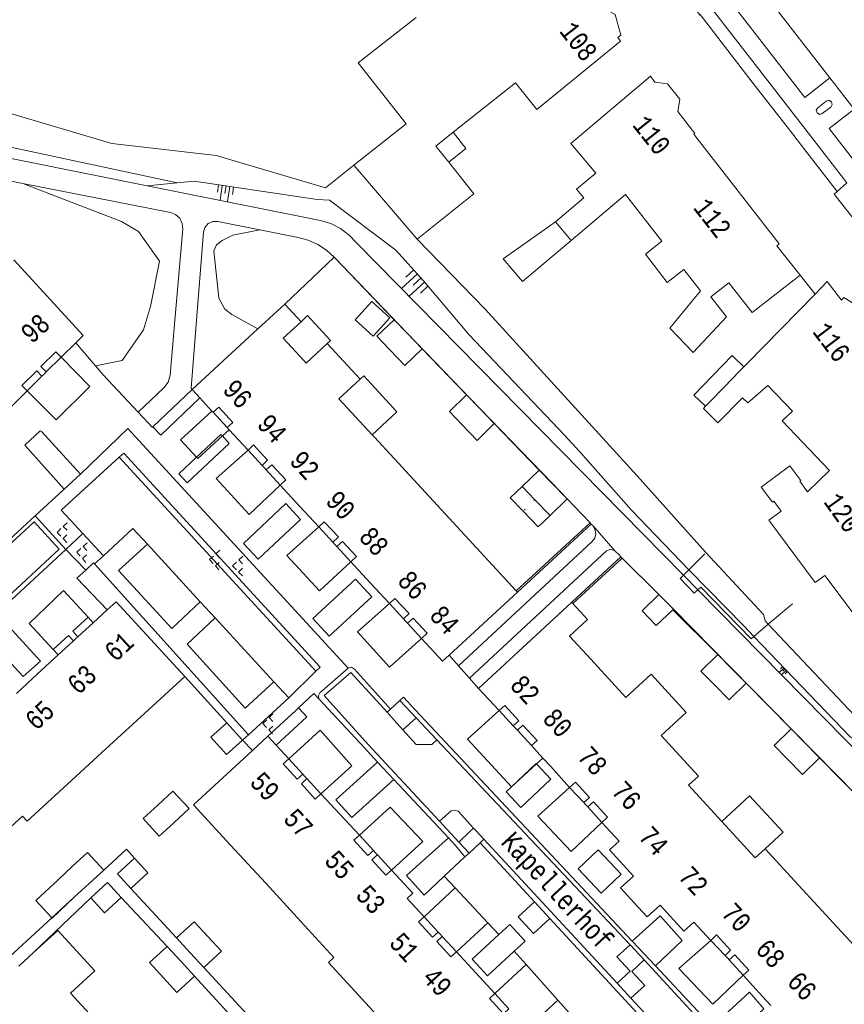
# Model space of a CAD drawing. Header units: metres. Extents: x 196790 to 198335, y 354523 to 356036.
# Tile 42 of 108: x 197408 to 197485, y 354968 to 355059. Entities that reach past the tile are written whole.
import ezdxf

# ---------------------------------------------------------------- set-up
doc = ezdxf.new("R2010")
doc.units = ezdxf.units.M
for name, pattern in [('DGN Style 1', [1.160006, 0.00193, -1.158076]), ('DGN Style 2', [186.027128, 111.616277, -74.410851]), ('DGN Style 3', [260.437979, 186.027128, -74.410851])]:
    doc.linetypes.add(name, pattern=pattern)
for name, color, linetype, lineweight in [('afdak', 252, 'DGN Style 2', 18), ('bij- of bedrijfsgebouw', 252, 'Continuous', 18), ('carport', 252, 'Continuous', 18), ('cultuurscheiding', 252, 'Continuous', 18), ('functiescheiding', 252, 'Continuous', 18), ('hoofdgebouw', 252, 'Continuous', 18), ('hoofdgebouw maaiveld', 252, 'Continuous', 18), ('huisnummer BAG', 252, 'Continuous', 18), ('kant asfaltverharding', 252, 'Continuous', 18), ('kant keiverharding', 252, 'Continuous', 18), ('kant klinkerverharding', 252, 'Continuous', 18), ('kant muur (extern)', 252, 'Continuous', 18), ('kant tegelverharding', 252, 'Continuous', 18), ('molgoot', 252, 'DGN Style 3', 18), ('overbouw', 252, 'Continuous', 18), ('overige afscheidingen', 252, 'Continuous', 18), ('schutting', 252, 'Continuous', 18), ('straatnaam', 252, 'Continuous', 18), ('taludlijn', 252, 'Continuous', 18), ('taludsymbool', 252, 'Continuous', 18), ('tussenmuur WOZ', 252, 'DGN Style 1', 18), ('verh keisymbool', 2, 'Continuous', 0), ('vlakafsluiter grijs', 252, 'DGN Style 2', 18), ('vlakafsluiter groen', 252, 'DGN Style 2', 18)]:
    doc.layers.add(name, color=color, linetype=linetype, lineweight=lineweight)
doc.styles.add('Style-Courier New', font='cour.ttf')

# ---------------------------------------------------------------- blocks, each defined once
blk = doc.blocks.new('TA')
at = {"layer": 'taludsymbool', "linetype": 'Continuous', "lineweight": 0}
for p, q in [((-0.5, 0), (-0.5, -0.5)), ((-0.25, 0), (-0.25, -1)), ((0, 0), (0, -0.5)), ((0.25, 0), (0.25, -1)), ((0.5, 0), (0.5, -0.5))]:
    blk.add_line(p, q, dxfattribs=at)
blk = doc.blocks.new('S651')
at = {"layer": 'verh keisymbool', "color": 7, "linetype": 'Continuous', "lineweight": 0}
for p, q in [((-0.406, 0.754), (-0.406, 0.254)), ((0.094, 0.254), (-0.406, 0.254)), ((-0.406, -0.046), (-0.406, -0.546)), ((-0.406, -0.546), (0.094, -0.546)), ((0.394, -0.046), (0.394, -0.546)), ((0.394, -0.546), (0.894, -0.546))]:
    blk.add_line(p, q, dxfattribs=at)
at = {"layer": 'verh keisymbool', "color": 7, "linetype": 'Continuous', "lineweight": 0, "flags": 128}
blk.add_lwpolyline([(-0.406, -0.046), (-0.406, -0.046), (-0.406, -0.546), (-0.406, -0.546), (-0.406, -0.046)], close=True, dxfattribs=at)

msp = doc.modelspace()

# ---------------------------------------------------------------- linework, layer by layer
at = {"layer": 'afdak'}
for p, q in [((197439.215, 355031.491), (197440.762, 355033.202)), ((197440.762, 355033.202), (197442.449, 355031.678)), ((197440.902, 355029.966), (197439.215, 355031.491)), ((197442.449, 355031.678), (197440.902, 355029.966))]:
    msp.add_line(p, q, dxfattribs=at)
at = {"layer": 'afdak', "flags": 128}
for points in [[(197447.911, 355046.151), (197449.51, 355047.423), (197448.315, 355048.925)], [(197459.288, 355038.868), (197454.774, 355035.053), (197452.989, 355037.165), (197457.829, 355040.594)], [(197434.187, 355031.313), (197434.803, 355031.889), (197436.938, 355029.573), (197436.624, 355029.279)], [(197471.798, 355023.454), (197470.713, 355024.494), (197474.25, 355028.182), (197475.359, 355027.118)], [(197439.678, 355025.967), (197440.016, 355026.279), (197443.1, 355022.933), (197440.799, 355020.812)], [(197454.73, 355015.989), (197453.641, 355014.94), (197454.836, 355013.7)], [(197454.836, 355013.7), (197456.241, 355012.24), (197457.33, 355013.289)], [(197473.294, 354984.854), (197475.876, 354987.242), (197478.991, 354983.875), (197477.317, 354982.327)]]:
    msp.add_lwpolyline(points, dxfattribs=at)
at = {"layer": 'bij- of bedrijfsgebouw'}
for p, q in [((197444.037, 355030.252), (197442.835, 355031.499)), ((197445.437, 355028.8), (197444.037, 355030.252)), ((197450.768, 355023.278), (197449.577, 355024.52)), ((197452.149, 355021.839), (197450.768, 355023.278)), ((197456.329, 355017.529), (197454.73, 355015.989)), ((197457.506, 355016.311), (197456.329, 355017.529)), ((197454.73, 355015.989), (197455.906, 355014.768)), ((197458.929, 355014.84), (197457.506, 355016.311)), ((197457.33, 355013.289), (197458.929, 355014.84)), ((197455.906, 355014.768), (197457.33, 355013.289)), ((197474.173, 354999.124), (197472.928, 355000.388)), ((197475.558, 354997.718), (197474.173, 354999.124)), ((197428.753, 354992.416), (197427.293, 354994.04)), ((197480.885, 354992.297), (197479.747, 354993.458)), ((197482.366, 354990.787), (197480.885, 354992.297)), ((197412.953, 354980.7), (197411.601, 354979.447)), ((197414.463, 354979.059), (197415.862, 354980.345)), ((197413.111, 354977.816), (197414.463, 354979.059)), ((197423.894, 354972.659), (197422.621, 354974.043)), ((197421.74, 354973.244), (197423.037, 354971.829)), ((197423.037, 354971.829), (197424.28, 354970.473)), ((197425.16, 354971.282), (197423.894, 354972.659))]:
    msp.add_line(p, q, dxfattribs=at)
at = {"layer": 'bij- of bedrijfsgebouw', "flags": 128}
for points in [[(197442.835, 355031.499), (197441.245, 355029.958), (197442.443, 355028.715)], [(197442.443, 355028.715), (197443.846, 355027.259), (197445.437, 355028.8)], [(197449.577, 355024.52), (197447.978, 355022.979), (197449.165, 355021.732)], [(197449.165, 355021.732), (197450.548, 355020.279), (197452.149, 355021.839)], [(197478.131, 355014.629), (197478.011, 355014.539), (197476.967, 355015.931), (197479.623, 355017.923), (197480.643, 355016.563), (197480.547, 355016.491)], [(197467.439, 355005.949), (197465.899, 355004.438), (197467.204, 355003.069), (197468.754, 355004.546)], [(197468.754, 355004.546), (197468.798, 355004.588), (197467.439, 355005.949)], [(197472.928, 355000.388), (197471.349, 354998.827), (197472.574, 354997.583)], [(197472.574, 354997.583), (197473.979, 354996.157), (197475.558, 354997.718)], [(197427.293, 354994.04), (197425.803, 354992.701), (197427.263, 354991.076), (197428.753, 354992.416)], [(197479.747, 354993.458), (197478.158, 354991.906), (197479.299, 354990.742)], [(197479.299, 354990.742), (197480.786, 354989.225), (197482.366, 354990.787)], [(197420.862, 354986.375), (197422.279, 354987.682), (197423.778, 354986.052), (197422.363, 354984.742)], [(197420.862, 354986.375), (197419.505, 354985.123), (197421.014, 354983.493), (197422.363, 354984.742)], [(197415.862, 354980.345), (197414.341, 354981.986), (197412.953, 354980.7)], [(197418.375, 354978.625), (197417.114, 354979.997), (197418.701, 354981.454)], [(197418.701, 354981.454), (197419.962, 354980.082), (197418.375, 354978.625)], [(197411.023, 354975.896), (197409.544, 354977.496), (197411.601, 354979.447)], [(197414.645, 354977.744), (197416.19, 354979.169), (197417.471, 354977.78)], [(197413.111, 354977.816), (197411.04, 354975.877), (197411.023, 354975.896)], [(197417.471, 354977.78), (197415.926, 354976.356), (197414.645, 354977.744)], [(197422.621, 354974.043), (197424.261, 354975.543), (197425.53, 354974.163)], [(197425.16, 354971.282), (197426.791, 354972.792), (197425.53, 354974.163)], [(197421.399, 354970.317), (197420.1, 354971.734), (197421.74, 354973.244)], [(197424.28, 354970.473), (197422.64, 354968.963), (197421.399, 354970.317)]]:
    msp.add_lwpolyline(points, dxfattribs=at)
at = {"layer": 'carport'}
for p, q in [((197426.875, 355020.696), (197427.509, 355021.279)), ((197453.751, 354988.089), (197456.075, 354990.205)), ((197456.075, 354990.205), (197456.668, 354990.745)), ((197453.749, 354988.091), (197453.75, 354988.09)), ((197453.75, 354988.09), (197453.751, 354988.089)), ((197448.523, 354978.676), (197445.626, 354976)), ((197451.543, 354975.448), (197448.523, 354978.676)), ((197448.624, 354972.752), (197451.543, 354975.448)), ((197455.107, 354971.552), (197452.206, 354968.873)), ((197458.071, 354968.232), (197455.107, 354971.552)), ((197455.204, 354965.626), (197458.071, 354968.232))]:
    msp.add_line(p, q, dxfattribs=at)
at = {"layer": 'carport', "flags": 128}
for points in [[(197411.879, 355028.009), (197414.568, 355025.292), (197411.426, 355022.183), (197408.737, 355024.9)], [(197425.908, 355023.016), (197422.994, 355020.337), (197424.475, 355018.726)], [(197424.475, 355018.726), (197424.593, 355018.598), (197426.875, 355020.696)], [(197429.259, 355019.382), (197426.298, 355016.726), (197429.36, 355013.406), (197432.255, 355016.132)], [(197435.835, 355012.25), (197432.87, 355009.59), (197435.893, 355006.299), (197438.831, 355009)], [(197414.393, 355003.842), (197412.122, 355006.314), (197408.917, 355003.269), (197411.141, 355000.849)], [(197442.404, 355005.125), (197439.448, 355002.474), (197442.398, 354999.201), (197445.4, 355001.875)], [(197452.61, 354995.171), (197449.674, 354992.514), (197453.749, 354988.091)], [(197436.031, 354987.414), (197438.903, 354990.044), (197435.959, 354993.341), (197433.057, 354990.684)], [(197459.149, 354988.023), (197456.208, 354985.348), (197459.308, 354982.081), (197462.149, 354984.777)], [(197442.595, 354980.327), (197445.494, 354982.983), (197442.461, 354986.198), (197439.619, 354983.595)], [(197472.269, 354973.802), (197469.306, 354971.185), (197472.456, 354967.865), (197475.281, 354970.566)]]:
    msp.add_lwpolyline(points, dxfattribs=at)
at = {"layer": 'cultuurscheiding'}
for p, q in [((197429.302, 354992.921), (197414.996, 355008.793)), ((197443.654, 354993.389), (197444.877, 354994.5)), ((197448.869, 354982.927), (197449.879, 354983.911)), ((197449.879, 354983.911), (197450.23, 354984.223))]:
    msp.add_line(p, q, dxfattribs=at)
at = {"layer": 'cultuurscheiding', "flags": 128}
for points in [[(197415.074, 355027.218), (197417.571, 355027.697), (197419.536, 355030.575), (197420.204, 355032.733), (197421.043, 355036.939), (197419.082, 355039.716), (197417.502, 355040.632), (197408.317, 355044.17)], [(197430.183, 355030.655), (197427.747, 355031.995), (197427.112, 355032.489), (197426.557, 355033.502), (197426.068, 355037.905), (197426.331, 355038.45), (197426.855, 355038.865), (197427.844, 355039.363), (197430.363, 355039.858)]]:
    msp.add_lwpolyline(points, dxfattribs=at)
at = {"layer": 'functiescheiding'}
for p, q in [((197413.892, 355011.638), (197412.337, 355010.148)), ((197424.816, 355005.278), (197419.921, 355010.631)), ((197431.647, 354997.839), (197426.202, 355003.801))]:
    msp.add_line(p, q, dxfattribs=at)
at = {"layer": 'functiescheiding', "flags": 128}
for points in [[(197463.566, 354969.828), (197464.767, 354970.928), (197463.555, 354972.273), (197464.792, 354973.399)], [(197466.083, 354971.999), (197464.933, 354970.913), (197466.141, 354969.621), (197464.853, 354968.435)]]:
    msp.add_lwpolyline(points, dxfattribs=at)
at = {"layer": 'hoofdgebouw'}
for p, q in [((197443.949, 355049.724), (197439.091, 355045.861)), ((197439.091, 355045.861), (197444.985, 355038.994)), ((197464.345, 355043.142), (197459.288, 355038.868)), ((197467.715, 355038.809), (197464.345, 355043.142)), ((197457.829, 355040.594), (197459.288, 355038.868)), ((197469.764, 355036.173), (197471.309, 355034.187)), ((197481.966, 355033.878), (197475.632, 355027.391)), ((197432.667, 355032.955), (197430.183, 355030.655)), ((197434.187, 355031.313), (197432.667, 355032.955)), ((197430.183, 355030.655), (197429.379, 355029.91)), ((197429.379, 355029.91), (197424.078, 355025.001)), ((197413.248, 355029.364), (197411.879, 355028.009)), ((197434.674, 355027.456), (197436.624, 355029.279)), ((197436.624, 355029.279), (197439.678, 355025.967)), ((197434.674, 355027.456), (197434.433, 355027.717)), ((197475.359, 355027.118), (197475.632, 355027.391)), ((197410.109, 355026.258), (197410.301, 355026.448)), ((197410.301, 355026.448), (197410.507, 355026.652)), ((197439.678, 355025.967), (197437.715, 355024.157)), ((197408.737, 355024.9), (197407.073, 355023.256)), ((197424.078, 355025.001), (197424.793, 355024.225)), ((197473.882, 355025.59), (197471.798, 355023.454)), ((197477.568, 355025.38), (197479.863, 355022.997)), ((197424.793, 355024.225), (197425.908, 355023.016)), ((197440.799, 355020.812), (197437.715, 355024.157)), ((197425.908, 355023.016), (197426.017, 355022.898)), ((197471.798, 355023.454), (197471.585, 355023.236)), ((197427.325, 355021.479), (197427.482, 355021.309)), ((197427.482, 355021.309), (197427.509, 355021.279)), ((197427.509, 355021.279), (197429.259, 355019.382)), ((197441.004, 355020.589), (197440.799, 355020.812)), ((197444.286, 355017.029), (197441.004, 355020.589)), ((197430.765, 355017.749), (197430.567, 355017.963)), ((197430.947, 355017.551), (197430.765, 355017.749)), ((197447.575, 355013.462), (197444.286, 355017.029)), ((197432.255, 355016.132), (197434.054, 355014.181)), ((197434.054, 355014.181), (197435.835, 355012.25)), ((197450.857, 355009.901), (197447.575, 355013.462)), ((197437.336, 355010.621), (197437.143, 355010.831)), ((197437.336, 355010.621), (197437.523, 355010.419)), ((197450.857, 355009.901), (197454.185, 355006.292)), ((197438.831, 355009), (197440.625, 355007.054)), ((197482.881, 355007.729), (197486.91, 355002.345)), ((197440.625, 355007.054), (197442.404, 355005.125)), ((197454.296, 355006.172), (197447.951, 355000.323)), ((197454.185, 355006.292), (197454.296, 355006.172)), ((197450.684, 354997.228), (197459.348, 355005.234)), ((197459.348, 355005.234), (197459.456, 355005.116)), ((197416.168, 355004.524), (197414.868, 355003.328)), ((197443.908, 355003.494), (197443.712, 355003.706)), ((197444.092, 355003.294), (197443.908, 355003.494)), ((197413.236, 355001.826), (197413.448, 355002.021)), ((197413.036, 355001.642), (197413.236, 355001.826)), ((197409.67, 354998.545), (197411.616, 355000.335)), ((197464.388, 354996.395), (197461.114, 354999.955)), ((197407.737, 354996.767), (197409.67, 354998.545)), ((197423.376, 354998.335), (197419.624, 354994.883)), ((197450.684, 354997.228), (197452.61, 354995.171)), ((197416.057, 354991.602), (197419.624, 354994.883)), ((197453.917, 354993.751), (197454.128, 354993.524)), ((197454.128, 354993.524), (197454.297, 354993.34)), ((197429.667, 354991.463), (197431.113, 354992.795)), ((197431.113, 354992.795), (197431.888, 354991.954)), ((197431.888, 354991.954), (197433.057, 354990.684)), ((197455.598, 354991.914), (197456.668, 354990.745)), ((197412.489, 354988.321), (197416.057, 354991.602)), ((197456.668, 354990.745), (197457.393, 354989.956)), ((197434.553, 354989.037), (197434.355, 354989.255)), ((197457.393, 354989.956), (197459.149, 354988.023)), ((197434.553, 354989.037), (197434.732, 354988.841)), ((197437.839, 354985.491), (197436.031, 354987.414)), ((197473.294, 354984.854), (197470.199, 354988.219)), ((197460.668, 354986.411), (197460.477, 354986.622)), ((197460.853, 354986.207), (197460.668, 354986.411)), ((197437.839, 354985.491), (197439.619, 354983.595)), ((197404.939, 354982.272), (197408.289, 354985.36)), ((197462.149, 354984.777), (197463.753, 354983.029)), ((197476.394, 354981.485), (197473.294, 354984.854)), ((197430.907, 354979.108), (197427.632, 354982.664)), ((197441.124, 354981.943), (197440.918, 354982.169)), ((197441.124, 354981.943), (197441.295, 354981.754)), ((197477.317, 354982.327), (197476.394, 354981.485)), ((197480.766, 354978.573), (197477.317, 354982.327)), ((197430.907, 354979.108), (197434.183, 354975.551)), ((197484.038, 354975.013), (197480.766, 354978.573)), ((197445.626, 354976), (197444.055, 354977.701)), ((197437.251, 354972.22), (197434.183, 354975.551)), ((197470.705, 354975.498), (197472.269, 354973.802)), ((197446.935, 354974.582), (197447.138, 354974.362)), ((197487.309, 354971.454), (197484.038, 354975.013)), ((197447.315, 354974.17), (197447.138, 354974.362)), ((197450.41, 354970.818), (197448.624, 354972.752)), ((197407.968, 354971.414), (197409.328, 354972.662)), ((197473.828, 354972.169), (197473.607, 354972.41)), ((197473.986, 354971.997), (197473.828, 354972.169)), ((197452.206, 354968.873), (197450.41, 354970.818)), ((197475.281, 354970.566), (197477.079, 354968.59)), ((197416.031, 354965.361), (197412.773, 354968.909)), ((197477.079, 354968.59), (197477.841, 354967.764)), ((197443.469, 354964.409), (197440.205, 354967.96))]:
    msp.add_line(p, q, dxfattribs=at)
at = {"layer": 'hoofdgebouw', "flags": 128}
for points in [[(197448.315, 355048.925), (197454.109, 355053.531), (197456.096, 355051.048), (197463.882, 355057.389), (197463.641, 355057.751), (197463.915, 355057.953), (197463.396, 355059.879), (197461.648, 355060.828), (197461.388, 355060.645), (197459.94, 355062.446), (197459.852, 355062.403)], [(197444.886, 355059.612), (197439.504, 355055.391), (197443.949, 355049.724)], [(197470.791, 355048.617), (197470.696, 355048.739), (197470.785, 355048.82), (197469.222, 355050.851), (197469.395, 355051.994), (197468.249, 355053.431), (197467.066, 355053.591), (197466.672, 355054.143), (197459.264, 355047.882), (197461.581, 355045.14), (197459.801, 355043.636), (197460.479, 355042.834), (197457.829, 355040.594)], [(197447.911, 355046.151), (197446.711, 355047.65), (197448.315, 355048.925)], [(197470.791, 355048.617), (197478.617, 355038.553), (197478.421, 355038.382), (197480.583, 355035.636)], [(197444.985, 355038.994), (197450.26, 355043.215), (197447.911, 355046.151)], [(197469.764, 355036.173), (197468.211, 355034.967), (197466.201, 355037.597), (197467.715, 355038.809)], [(197413.248, 355029.364), (197413.926, 355030.035), (197407.516, 355037.038), (197407.469, 355036.994)], [(197480.583, 355035.636), (197476.119, 355032.168), (197473.966, 355034.94), (197472.28, 355033.631)], [(197488.032, 355030.64), (197487.306, 355031.496), (197486.489, 355032.276), (197485.594, 355032.965), (197484.638, 355033.553), (197484.426, 355033.318), (197483.108, 355035.055), (197481.966, 355033.878)], [(197472.28, 355033.631), (197473.749, 355031.776), (197470.649, 355028.466), (197468.463, 355030.706), (197471.309, 355034.187)], [(197434.433, 355027.717), (197432.539, 355029.772), (197434.187, 355031.313)], [(197473.882, 355025.59), (197473.859, 355025.613), (197475.359, 355027.118)], [(197477.568, 355025.38), (197475.722, 355023.765), (197475.231, 355024.252)], [(197471.585, 355023.236), (197472.945, 355021.909), (197475.231, 355024.252)], [(197483.317, 355017.489), (197478.921, 355022.109), (197479.863, 355022.997)], [(197480.547, 355016.491), (197481.28, 355015.514), (197483.317, 355017.489)], [(197482.881, 355007.729), (197481.992, 355007.064), (197477.661, 355012.853), (197478.814, 355013.716), (197478.131, 355014.629)], [(197416.168, 355004.524), (197416.988, 355005.278), (197423.376, 354998.335)], [(197459.456, 355005.116), (197460.821, 355003.633), (197459.145, 355002.097), (197461.114, 354999.955)], [(197447.951, 355000.323), (197447.346, 354999.765), (197445.4, 355001.875)], [(197467.655, 354992.841), (197469.997, 354994.994), (197466.73, 354998.548), (197464.388, 354996.395)], [(197470.199, 354988.219), (197471.121, 354989.073), (197467.655, 354992.841)], [(197427.632, 354982.664), (197424.18, 354986.411), (197429.667, 354991.463)], [(197412.489, 354988.321), (197408.744, 354984.876), (197408.289, 354985.36)], [(197463.753, 354983.029), (197462.862, 354982.219), (197465.076, 354979.773), (197463.875, 354978.685), (197465.121, 354977.331)], [(197442.595, 354980.327), (197444.565, 354978.186), (197444.055, 354977.701)], [(197465.121, 354977.331), (197466.36, 354975.985), (197467.557, 354977.088), (197469.775, 354974.67), (197470.705, 354975.498)], [(197409.328, 354972.662), (197411.575, 354974.725), (197415.02, 354970.972), (197412.773, 354968.909)], [(197440.205, 354967.96), (197436.731, 354971.74), (197437.251, 354972.22)]]:
    msp.add_lwpolyline(points, dxfattribs=at)
at = {"layer": 'hoofdgebouw maaiveld'}
for p, q in [((197414.393, 355003.842), (197414.868, 355003.328)), ((197411.141, 355000.849), (197411.616, 355000.335))]:
    msp.add_line(p, q, dxfattribs=at)
at = {"layer": 'hoofdgebouw maaiveld', "flags": 128}
for points in [[(197410.507, 355026.652), (197410.014, 355027.148), (197411.386, 355028.505), (197411.879, 355028.009)], [(197410.109, 355026.258), (197409.616, 355026.754), (197408.243, 355025.397), (197408.737, 355024.9)], [(197426.017, 355022.898), (197426.538, 355023.366), (197427.846, 355021.947), (197427.325, 355021.479)], [(197430.567, 355017.963), (197431.081, 355018.438), (197429.773, 355019.857), (197429.259, 355019.382)], [(197432.255, 355016.132), (197432.769, 355016.608), (197431.46, 355018.027), (197430.947, 355017.551)], [(197437.143, 355010.831), (197437.657, 355011.306), (197436.348, 355012.725), (197435.835, 355012.25)], [(197437.523, 355010.419), (197438.036, 355010.895), (197439.345, 355009.476), (197438.831, 355009)], [(197443.712, 355003.706), (197444.226, 355004.182), (197442.918, 355005.601), (197442.404, 355005.125)], [(197413.448, 355002.021), (197412.973, 355002.535), (197414.393, 355003.842)], [(197445.4, 355001.875), (197445.914, 355002.351), (197444.605, 355003.77), (197444.092, 355003.294)], [(197413.036, 355001.642), (197412.561, 355002.156), (197411.141, 355000.849)], [(197452.61, 354995.171), (197453.119, 354995.644), (197454.43, 354994.228), (197453.917, 354993.751)], [(197454.297, 354993.34), (197454.81, 354993.817), (197456.121, 354992.4), (197455.598, 354991.914)], [(197433.057, 354990.684), (197432.539, 354990.209), (197433.838, 354988.782), (197434.355, 354989.255)], [(197434.732, 354988.841), (197434.215, 354988.368), (197435.515, 354986.941), (197436.031, 354987.414)], [(197460.477, 354986.622), (197460.995, 354987.093), (197459.7, 354988.524), (197459.149, 354988.023)], [(197462.149, 354984.777), (197462.666, 354985.247), (197461.371, 354986.678), (197460.853, 354986.207)], [(197439.619, 354983.595), (197439.102, 354983.123), (197440.402, 354981.696), (197440.918, 354982.169)], [(197441.295, 354981.754), (197440.779, 354981.282), (197442.078, 354979.855), (197442.595, 354980.327)], [(197445.626, 354976), (197445.112, 354975.524), (197446.422, 354974.106), (197446.935, 354974.582)], [(197447.315, 354974.17), (197446.802, 354973.694), (197448.111, 354972.276), (197448.624, 354972.752)], [(197473.607, 354972.41), (197474.122, 354972.884), (197472.817, 354974.306), (197472.269, 354973.802)], [(197475.281, 354970.566), (197475.805, 354971.049), (197474.5, 354972.472), (197473.986, 354971.997)], [(197452.206, 354968.873), (197451.693, 354968.397), (197453.002, 354966.979), (197453.515, 354967.455)]]:
    msp.add_lwpolyline(points, dxfattribs=at)
at = {"layer": 'kant asfaltverharding'}
for p, q in [((197478.355, 355060.401), (197483.327, 355053.995)), ((197483.327, 355053.995), (197485.597, 355051.07)), ((197437.275, 355037.326), (197437.37, 355037.226)), ((197424.078, 355025.001), (197420.425, 355021.532)), ((197420.425, 355021.532), (197420.384, 355021.493)), ((197461.168, 355012.507), (197461.296, 355012.361)), ((197463.382, 355009.997), (197463.779, 355009.615)), ((197463.779, 355009.615), (197463.928, 355009.466)), ((197469.728, 355007.748), (197471.064, 355006.389)), ((197471.064, 355006.389), (197503.41, 354973.499))]:
    msp.add_line(p, q, dxfattribs=at)
at = {"layer": 'kant asfaltverharding', "flags": 128}
for points in [[(197419.895, 355043.945), (197402.289, 355047.478), (197401.078, 355047.662)], [(197400.593, 355045.83), (197405.014, 355044.818), (197408.317, 355044.17)], [(197408.317, 355044.17), (197422.055, 355041.475), (197422.518, 355041.295), (197422.913, 355040.937), (197423.147, 355040.459), (197423.192, 355039.964), (197422.451, 355031.435)], [(197419.895, 355043.945), (197435.982, 355040.716), (197436.943, 355040.433), (197437.854, 355039.978), (197438.669, 355039.368), (197439.352, 355038.635), (197469.728, 355007.748)], [(197424.538, 355032.232), (197425.114, 355039.632), (197425.237, 355040.061), (197425.553, 355040.434), (197425.998, 355040.637), (197426.444, 355040.639), (197430.363, 355039.858)], [(197430.363, 355039.858), (197433.919, 355039.149), (197434.847, 355038.891), (197435.735, 355038.492), (197436.553, 355037.964), (197437.275, 355037.326)], [(197437.37, 355037.226), (197444.048, 355030.262), (197450.778, 355023.289), (197457.517, 355016.321), (197458.929, 355014.84)], [(197424.078, 355025.001), (197423.986, 355025.137), (197424.538, 355032.232)], [(197422.451, 355031.435), (197422.009, 355026.339), (197421.832, 355025.695), (197421.436, 355025.157), (197419.055, 355022.922)], [(197458.929, 355014.84), (197461.062, 355012.628), (197461.168, 355012.507)], [(197448.819, 354999.341), (197461.253, 355010.875), (197461.487, 355011.193), (197461.587, 355011.609), (197461.511, 355012.03), (197461.296, 355012.361)], [(197449.843, 354998.181), (197462.573, 355010.014), (197462.981, 355010.169), (197463.382, 355009.997)], [(197463.928, 355009.466), (197467.449, 355005.96), (197468.808, 355004.599), (197474.183, 354999.135), (197487.706, 354985.379), (197494.628, 354978.32), (197498.216, 354974.786)]]:
    msp.add_lwpolyline(points, dxfattribs=at)
at = {"layer": 'kant keiverharding'}
for p, q in [((197417.283, 355018.712), (197435.555, 354998.823)), ((197412.16, 355015.748), (197413.683, 355017.154)), ((197409.475, 355013.27), (197412.16, 355015.748)), ((197415.82, 355009.557), (197413.892, 355011.638)), ((197412.337, 355010.148), (197414.174, 355008.231)), ((197414.996, 355008.793), (197415.82, 355009.557)), ((197416.168, 355004.524), (197413.36, 355007.483)), ((197433.038, 354996.352), (197429.302, 354992.921)), ((197433.69, 354995.186), (197431.113, 354992.795)), ((197433.939, 354995.417), (197433.69, 354995.186)), ((197429.302, 354992.921), (197428.753, 354992.416)), ((197428.753, 354992.416), (197429.667, 354991.463))]:
    msp.add_line(p, q, dxfattribs=at)
at = {"layer": 'kant keiverharding', "flags": 128}
for points in [[(197413.683, 355017.154), (197418.095, 355021.397), (197438.566, 354999.098)], [(197413.892, 355011.638), (197411.889, 355013.799), (197417.283, 355018.712)], [(197414.174, 355008.231), (197414.902, 355008.9), (197414.996, 355008.793)], [(197438.566, 354999.098), (197435.929, 354996.814), (197435.802, 354996.556), (197435.827, 354996.269)], [(197435.827, 354996.269), (197435.378, 354996.751), (197433.939, 354995.417)]]:
    msp.add_lwpolyline(points, dxfattribs=at)
at = {"layer": 'kant klinkerverharding'}
for p, q in [((197415.074, 355027.218), (197413.248, 355029.364)), ((197415.773, 355026.396), (197415.074, 355027.218)), ((197415.773, 355026.396), (197419.055, 355022.922)), ((197420.384, 355021.493), (197419.055, 355022.922)), ((197406.645, 355010.659), (197409.475, 355013.27)), ((197412.337, 355010.148), (197409.475, 355013.27)), ((197391.632, 354990.995), (197412.337, 355010.148)), ((197413.36, 355007.483), (197414.174, 355008.231)), ((197448.819, 354999.341), (197447.951, 355000.323)), ((197448.819, 354999.341), (197449.843, 354998.181)), ((197449.843, 354998.181), (197450.684, 354997.228)), ((197440.079, 354991.703), (197435.827, 354996.269)), ((197442.516, 354995.31), (197443.369, 354996.097)), ((197443.369, 354996.097), (197443.705, 354996.407)), ((197443.369, 354996.097), (197444.877, 354994.5)), ((197443.705, 354996.407), (197444.8, 354995.24)), ((197442.516, 354995.31), (197442.185, 354995.005)), ((197442.185, 354995.005), (197442.845, 354994.279)), ((197464.966, 354973.737), (197444.8, 354995.24)), ((197443.654, 354993.389), (197442.845, 354994.279)), ((197444.877, 354994.5), (197446.809, 354992.453)), ((197441.306, 354990.386), (197440.079, 354991.703)), ((197442.82, 354988.76), (197441.306, 354990.386)), ((197447.885, 354983.322), (197442.82, 354988.76)), ((197447.052, 354984.884), (197448.869, 354982.927)), ((197448.546, 354982.612), (197447.885, 354983.322)), ((197448.869, 354982.927), (197449.801, 354981.923)), ((197450.825, 354982.886), (197449.801, 354981.923)), ((197451.189, 354983.227), (197450.825, 354982.886)), ((197450.825, 354982.886), (197455.892, 354977.395)), ((197449.41, 354981.556), (197448.546, 354982.612)), ((197449.801, 354981.923), (197449.41, 354981.556)), ((197447.504, 354979.765), (197449.41, 354981.556)), ((197413.111, 354977.816), (197411.023, 354975.896)), ((197455.892, 354977.395), (197457.324, 354975.843)), ((197457.324, 354975.843), (197480.225, 354951.024)), ((197464.966, 354973.737), (197467.128, 354971.432)), ((197453.997, 354972.795), (197451.507, 354970.514)), ((197467.128, 354971.432), (197472.405, 354965.806))]:
    msp.add_line(p, q, dxfattribs=at)
at = {"layer": 'kant klinkerverharding', "flags": 128}
for points in [[(197424.793, 355024.225), (197421.145, 355020.758), (197420.425, 355021.532)], [(197413.683, 355017.154), (197410.059, 355021.118), (197409.954, 355021.188), (197408.515, 355019.838), (197412.16, 355015.748)], [(197426.875, 355020.696), (197427.522, 355020.001), (197423.592, 355016.343), (197422.814, 355017.179), (197424.475, 355018.726)], [(197424.475, 355018.726), (197426.743, 355020.837), (197426.875, 355020.696)], [(197432.784, 355014.403), (197434.151, 355012.944), (197430.206, 355009.25), (197428.839, 355010.71), (197432.784, 355014.403)], [(197439.264, 355007.391), (197440.78, 355005.749), (197436.799, 355002.074), (197435.283, 355003.716), (197439.264, 355007.391)], [(197404.705, 355002.281), (197406.318, 355003.763), (197407.692, 355002.275), (197409.969, 354999.761), (197408.355, 354998.324), (197404.705, 355002.281)], [(197442.516, 354995.31), (197439.142, 354999.022), (197438.873, 354999.207), (197438.566, 354999.098)], [(197431.888, 354991.954), (197434.721, 354994.57), (197433.939, 354995.417)], [(197446.809, 354992.453), (197446.347, 354992.019), (197444.899, 354992.019), (197443.654, 354993.389)], [(197441.306, 354990.386), (197437.412, 354986.884), (197438.896, 354985.233), (197442.82, 354988.76)], [(197456.075, 354990.205), (197457.408, 354988.784), (197454.616, 354986.169), (197453.252, 354987.625), (197453.75, 354988.09)], [(197453.75, 354988.09), (197456.043, 354990.24), (197456.075, 354990.205)], [(197447.052, 354984.884), (197448.128, 354985.851), (197448.43, 354985.923), (197448.779, 354985.83), (197450.23, 354984.223)], [(197447.885, 354983.322), (197444.002, 354979.83), (197445.637, 354978.012), (197447.504, 354979.765)], [(197461.82, 354982.211), (197463.941, 354979.944), (197462.081, 354978.203), (197459.96, 354980.47), (197461.82, 354982.211)], [(197455.892, 354977.395), (197454.363, 354975.994), (197455.789, 354974.437), (197457.324, 354975.843)], [(197464.966, 354973.737), (197467.578, 354976.082), (197469.603, 354973.793), (197467.128, 354971.432)], [(197452.562, 354974.344), (197453.597, 354975.292), (197455.023, 354973.735), (197453.997, 354972.795)], [(197451.507, 354970.514), (197450.081, 354972.071), (197452.562, 354974.344)], [(197472.405, 354965.806), (197475.866, 354969.002), (197477.215, 354967.452), (197473.828, 354964.289)]]:
    msp.add_lwpolyline(points, dxfattribs=at)
at = {"layer": 'kant muur (extern)'}
for p, q in [((197481.966, 355033.878), (197480.583, 355035.636)), ((197470.232, 355008.252), (197471.727, 355009.746)), ((197470.232, 355008.252), (197469.728, 355007.748)), ((197477.624, 355003.195), (197479.884, 355005.09)), ((197476.28, 355002.068), (197477.624, 355003.195)), ((197423.376, 354998.335), (197427.293, 354994.04))]:
    msp.add_line(p, q, dxfattribs=at)
at = {"layer": 'kant muur (extern)', "flags": 128}
for points in [[(197471.064, 355006.389), (197470.74, 355006.074), (197469.414, 355007.434), (197469.728, 355007.748)], [(197476.28, 355002.068), (197476.018, 355001.848), (197471.335, 355006.653), (197471.064, 355006.389)]]:
    msp.add_lwpolyline(points, dxfattribs=at)
at = {"layer": 'kant tegelverharding'}
for p, q in [((197424.816, 355005.278), (197426.202, 355003.801)), ((197433.038, 354996.352), (197435.555, 354998.823)), ((197431.647, 354997.839), (197433.038, 354996.352)), ((197418.375, 354978.625), (197422.621, 354974.043)), ((197409.328, 354972.662), (197414.645, 354977.744)), ((197421.74, 354973.244), (197417.471, 354977.78)), ((197411.023, 354975.896), (197407.13, 354972.317)), ((197429.169, 354966.923), (197425.16, 354971.282)), ((197428.287, 354966.117), (197424.28, 354970.473))]:
    msp.add_line(p, q, dxfattribs=at)
at = {"layer": 'kant tegelverharding', "flags": 128}
for points in [[(197484.931, 355044.212), (197481.749, 355048.31), (197357.892, 355207.986), (197351.32, 355216.473)], [(197382.704, 355173.364), (197415.028, 355132.025), (197418.821, 355127.312), (197426.22, 355117.67), (197426.162, 355117.573), (197439.09, 355100.957), (197447.403, 355090.49), (197447.266, 355090.385), (197453.819, 355082.221), (197453.723, 355082.153), (197455.981, 355079.258), (197455.944, 355079.174), (197461.241, 355072.44), (197461.369, 355072.494), (197471.122, 355059.986), (197471.26, 355059.822), (197471.3, 355059.861), (197476.126, 355053.586), (197479.589, 355049.159), (197481.012, 355047.29), (197484.037, 355043.418)], [(197483.327, 355053.995), (197481.019, 355052.168), (197474.048, 355061.155)], [(197482.21, 355051.204), (197482.081, 355050.975), (197482.152, 355050.722), (197482.381, 355050.593), (197482.634, 355050.664), (197483.425, 355051.272), (197483.56, 355051.508), (197483.485, 355051.77), (197483.246, 355051.899), (197482.986, 355051.819), (197482.21, 355051.204)], [(197485.597, 355051.07), (197483.289, 355049.265), (197486.28, 355045.412)], [(197484.037, 355043.418), (197483.735, 355043.179), (197485.477, 355040.963)], [(197415.82, 355009.557), (197418.545, 355012.081), (197419.921, 355010.631)], [(197419.921, 355010.631), (197417.235, 355008.192), (197422.183, 355002.808), (197424.816, 355005.278)], [(197431.647, 354997.839), (197428.988, 354995.397), (197423.611, 355001.327), (197426.202, 355003.801)], [(197415.862, 354980.345), (197417.953, 354982.268), (197418.701, 354981.454)]]:
    msp.add_lwpolyline(points, dxfattribs=at)
at = {"layer": 'molgoot'}
for p, q in [((197440.423, 354992.023), (197447.052, 354984.884)), ((197446.809, 354992.453), (197464.792, 354973.399)), ((197450.449, 354984.028), (197450.23, 354984.223)), ((197451.189, 354983.227), (197450.449, 354984.028)), ((197463.566, 354969.828), (197451.189, 354983.227)), ((197464.792, 354973.399), (197466.083, 354971.999)), ((197464.853, 354968.435), (197463.566, 354969.828))]:
    msp.add_line(p, q, dxfattribs=at)
at = {"layer": 'molgoot', "flags": 128}
for points in [[(197435.555, 354998.823), (197435.966, 354999.211), (197417.706, 355019.097), (197417.283, 355018.712)], [(197399.14, 354961.875), (197398.928, 354962.383), (197399.061, 354965.017), (197399.157, 354965.392), (197399.401, 354965.692), (197401.676, 354967.717), (197385.778, 354984.864), (197385.205, 354985.79), (197385.044, 354986.349), (197384.993, 354986.939), (197385.057, 354987.529), (197385.23, 354988.084), (197385.823, 354988.997), (197390.405, 354993.114), (197391.701, 354991.656), (197411.719, 355010.173), (197409.382, 355012.723), (197393.729, 354998.212), (197392.403, 354999.628), (197376.185, 354984.79), (197393.258, 354966.526), (197393.444, 354966.196), (197393.448, 354965.818), (197393.201, 354962.091), (197393.263, 354961.919), (197395.945, 354958.989)], [(197440.423, 354992.023), (197436.334, 354996.57), (197438.812, 354998.716), (197442.185, 354995.005)], [(197464.853, 354968.435), (197480.215, 354951.804), (197480.327, 354951.794), (197480.437, 354951.813), (197482.687, 354953.877), (197482.693, 354953.945), (197482.685, 354954.013), (197480.955, 354955.87), (197466.083, 354971.999)]]:
    msp.add_lwpolyline(points, dxfattribs=at)
at = {"layer": 'overbouw'}
for p, q in [((197411.879, 355028.009), (197410.507, 355026.652)), ((197410.109, 355026.258), (197408.737, 355024.9)), ((197426.017, 355022.898), (197427.325, 355021.479)), ((197429.259, 355019.382), (197430.567, 355017.963)), ((197430.947, 355017.551), (197432.255, 355016.132)), ((197435.835, 355012.25), (197437.143, 355010.831)), ((197437.523, 355010.419), (197438.831, 355009)), ((197442.404, 355005.125), (197443.712, 355003.706)), ((197413.448, 355002.021), (197414.868, 355003.328)), ((197444.092, 355003.294), (197445.4, 355001.875)), ((197413.036, 355001.642), (197411.616, 355000.335)), ((197452.61, 354995.171), (197453.917, 354993.751)), ((197454.297, 354993.34), (197455.598, 354991.914)), ((197433.057, 354990.684), (197434.355, 354989.255)), ((197434.732, 354988.841), (197436.031, 354987.414)), ((197459.149, 354988.023), (197460.477, 354986.622)), ((197460.853, 354986.207), (197462.149, 354984.777)), ((197439.619, 354983.595), (197440.918, 354982.169)), ((197441.295, 354981.754), (197442.595, 354980.327)), ((197445.626, 354976), (197446.935, 354974.582)), ((197447.315, 354974.17), (197448.624, 354972.752)), ((197472.269, 354973.802), (197473.607, 354972.41)), ((197473.986, 354971.997), (197475.281, 354970.566)), ((197452.206, 354968.873), (197453.515, 354967.455))]:
    msp.add_line(p, q, dxfattribs=at)
at = {"layer": 'overige afscheidingen'}
msp.add_line((197432.667, 355032.955), (197437.275, 355037.326), dxfattribs=at)
at = {"layer": 'overige afscheidingen', "flags": 128}
for points in [[(197477.624, 355003.195), (197477.32, 355003.517), (197477.182, 355004.105), (197471.771, 355009.883), (197465.447, 355016.999), (197451.311, 355032.495), (197444.985, 355038.994)], [(197505.527, 354974.016), (197491.93, 354987.622), (197492.043, 354987.872), (197487.506, 354992.437), (197486.706, 354993.575), (197477.624, 355003.195)]]:
    msp.add_lwpolyline(points, dxfattribs=at)
at = {"layer": 'schutting'}
for p, q in [((197437.37, 355037.226), (197442.835, 355031.499)), ((197445.437, 355028.8), (197449.577, 355024.52)), ((197452.149, 355021.839), (197456.329, 355017.529)), ((197458.929, 355014.84), (197461.051, 355012.617)), ((197461.051, 355012.617), (197454.185, 355006.292)), ((197459.456, 355005.116), (197464.031, 355009.343)), ((197464.031, 355009.343), (197467.439, 355005.949)), ((197468.754, 355004.546), (197472.928, 355000.388)), ((197475.558, 354997.718), (197479.747, 354993.458)), ((197482.366, 354990.787), (197486.533, 354986.555))]:
    msp.add_line(p, q, dxfattribs=at)
at = {"layer": 'taludlijn'}
msp.add_line((197422.667, 355044.224), (197419.895, 355043.945), dxfattribs=at)
at = {"layer": 'taludlijn', "flags": 128}
for points in [[(197470.232, 355008.252), (197464.908, 355013.787), (197460.371, 355018.914), (197458.696, 355020.74), (197449.797, 355030.133), (197445.586, 355035.123), (197443.011, 355037.974), (197436.824, 355042.627), (197435.673, 355042.678), (197424.245, 355044.383), (197422.667, 355044.224)], [(197470.232, 355008.252), (197475.369, 355003.018), (197476.28, 355002.068)], [(197476.28, 355002.068), (197485.205, 354992.763), (197486.73, 354991.662), (197493.467, 354985.008), (197499.991, 354978.317), (197504.843, 354973.373)]]:
    msp.add_lwpolyline(points, dxfattribs=at)
at = {"layer": 'tussenmuur WOZ'}
msp.add_line((197455.906, 355014.768), (197454.836, 355013.7), dxfattribs=at)
at = {"layer": 'vlakafsluiter grijs'}
for p, q in [((197484.037, 355043.418), (197484.931, 355044.212)), ((197461.296, 355012.361), (197463.382, 355009.997)), ((197447.504, 354979.765), (197448.523, 354978.676)), ((197452.562, 354974.344), (197451.543, 354975.448)), ((197453.997, 354972.795), (197455.107, 354971.552)), ((197459.109, 354967.06), (197458.071, 354968.232))]:
    msp.add_line(p, q, dxfattribs=at)
at = {"layer": 'vlakafsluiter groen'}
for p, q in [((197461.168, 355012.507), (197454.296, 355006.172)), ((197463.928, 355009.466), (197459.348, 355005.234))]:
    msp.add_line(p, q, dxfattribs=at)
at = {"layer": 'vlakafsluiter groen', "flags": 128}
for points in [[(197393.286, 355058.997), (197397.143, 355055.266), (197400.77, 355052.867), (197403.88, 355051.641), (197416.604, 355047.875), (197426.305, 355046.783)], [(197390.074, 355057.167), (197393.402, 355053.361), (197396.67, 355050.623), (197399.59, 355049.189), (197422.667, 355044.224)], [(197426.305, 355046.783), (197436.462, 355043.77), (197439.091, 355045.861)]]:
    msp.add_lwpolyline(points, dxfattribs=at)

# ---------------------------------------------------------------- block references
at = {"layer": 'taludsymbool'}
for p, xscale, yscale, zscale, rotation in [((197427.215, 355043.94), 1.399394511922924, 1.399394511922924, 1.399394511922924, 351.4935285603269), ((197445.35, 355035.384), 1.995897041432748, 1.995897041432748, 1.995897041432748, 312.0960342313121), ((197479.19, 354999.034), 0.6330031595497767, 0.6330031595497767, 0.6330031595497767, 313.7838476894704)]:
    msp.add_blockref('TA', p, dxfattribs=dict(at, xscale=xscale, yscale=yscale, zscale=zscale, rotation=rotation))
at = {"layer": 'verh keisymbool', "color": 7, "linetype": 'Continuous', "lineweight": 0}
for p, rotation in [((197412.186, 355011.82), 313.7845717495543), ((197414.013, 355009.961), 311.3099184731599), ((197426.358, 355009.267), 312.6089961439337), ((197428.507, 355008.711), 313.7845717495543), ((197431.312, 354994.041), 313.7845717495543)]:
    msp.add_blockref('S651', p, dxfattribs=dict(at, rotation=rotation))

# ---------------------------------------------------------------- texts
at = {"layer": 'huisnummer BAG', "style": 'Style-Courier New', "width": 0.694444}
for s, rotation, p in [('108', 307.9705, (197458.13, 355058.309)), ('110', 308.58826, (197464.918, 355049.574)), ('112', 307.89006, (197470.572, 355041.894)), ('98', 42.77093, (197409.172, 355029.194)), ('116', 307.15637, (197481.659, 355030.377)), ('96', 312.68996, (197426.796, 355024.922)), ('94', 312.68996, (197429.988, 355021.693)), ('92', 312.68996, (197433.015, 355018.29)), ('90', 312.68996, (197436.362, 355014.569)), ('120', 305.5177, (197482.699, 355014.567)), ('88', 312.68996, (197439.464, 355011.209)), ('86', 312.68996, (197443.05, 355007.135)), ('84', 312.68996, (197446.022, 355003.908)), ('61', 42.77093, (197416.949, 354999.606)), ('63', 42.77093, (197413.501, 354996.55)), ('82', 312.85191, (197453.509, 354997.427)), ('65', 42.77093, (197409.578, 354993.229)), ('80', 312.85191, (197456.54, 354994.331)), ('78', 312.85191, (197459.786, 354990.798)), ('78', 312.85191, (197459.786, 354990.798)), ('59', 312.68996, (197429.322, 354988.42)), ('76', 312.85191, (197462.946, 354987.573)), ('57', 312.68996, (197432.436, 354985.018)), ('74', 312.85191, (197465.457, 354983.356)), ('55', 312.68996, (197436.25, 354981.135)), ('72', 312.85191, (197469.151, 354979.649)), ('53', 312.68996, (197439.166, 354977.927)), ('70', 312.85191, (197473.161, 354976.242)), ('51', 312.68996, (197442.276, 354973.487)), ('68', 312.85191, (197476.321, 354972.887)), ('49', 312.68996, (197445.346, 354970.254)), ('66', 312.85191, (197479.257, 354969.867))]:
    msp.add_text(s, height=1.8, rotation=rotation, dxfattribs=at).set_placement(p)
at = {"layer": 'straatnaam', "style": 'Style-Courier New', "width": 0.694444}
msp.add_text('Kapellerhof', height=1.8, rotation=312.77093, dxfattribs=at).set_placement((197452.682, 354982.852))

doc.saveas('drawing.dxf')
